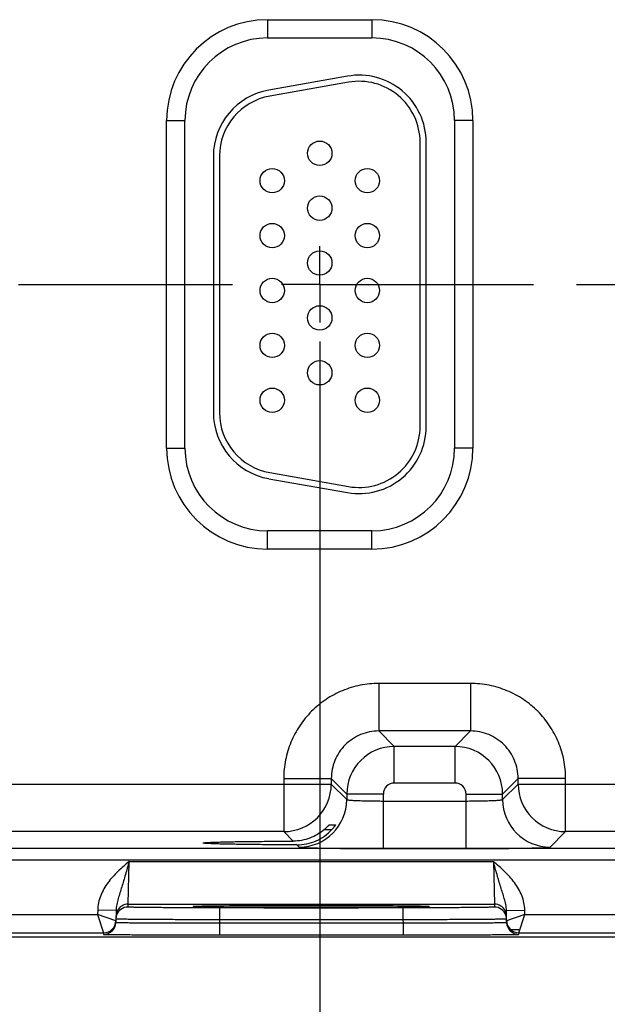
# Model space of a CAD drawing. Header units: inches. Extents: x 0 to 34, y 0 to 22.
# Tile 29 of 44: x 17.6 to 19.5, y 7.8 to 11. Entities that reach past the tile are written whole.
import ezdxf

# ---------------------------------------------------------------- set-up
doc = ezdxf.new("R2010")
doc.units = ezdxf.units.IN
doc.header["$LTSCALE"] = 1.87
doc.header["$MEASUREMENT"] = 0
doc.linetypes.add('CENTER', pattern=[0.6, 0.375, -0.075, 0.075, -0.075])
doc.layers.get('0').update_dxf_attribs({"linetype": 'CONTINUOUS'})
doc.layers.add('02___PRT_ALL_AXES', color=7, linetype='CONTINUOUS')
doc.layers.add('DIMENSIONS', color=7, linetype='CONTINUOUS')
doc.styles.get("Standard").update_dxf_attribs({"font": 'txt', "width": 0.8})
doc.dimstyles.new('DIMSTYLE_1', dxfattribs={"dimtxt": 0.125, "dimasz": 0.18, "dimexe": 0.125, "dimexo": 0.0625, "dimgap": 0.09, "dimtad": 0, "dimtih": 1, "dimtoh": 1, "dimlfac": 0.5, "dimzin": 4, "dimdsep": 46, "dimtxsty": 'STANDARD', "dimblk": '_FILLED', "dimblk1": '_FILLED', "dimblk2": '_FILLED', "dimcen": 0.09, "dimadec": 0, "dimazin": 0, "dimtp": 0.01, "dimtm": 0.01, "dimtfac": 1, "dimtofl": 0, "dimtmove": 0, "dimatfit": 3, "dimldrblk": '_FILLED', "dimfxl": 1, "dimtolj": 1, "dimtzin": 4, "dimarcsym": 0})

# ---------------------------------------------------------------- blocks, each defined once
blk = doc.blocks.new('*D12')
at = {"layer": 'DIMENSIONS', "color": 2, "linetype": 'CONTINUOUS'}
blk.add_line((18.6055, 9.9425), (18.6055, 7.3015), dxfattribs=at)
at = {"layer": 'DIMENSIONS', "color": 2, "linetype": 'CONTINUOUS', "insert": (18.543, 7.239), "char_height": 0.125, "width": 1.225, "attachment_point": 3, "rotation": 90, "line_spacing_factor": 0.9}
blk.add_mtext('6.87{\\Ftxt.shx;\\W1.000000;\\H0.125000; }[174.5]', dxfattribs=at)
blk = doc.blocks.new('_FILLED')
at = {"color": 0, "linetype": 'BYBLOCK'}
blk.add_solid([(0, 0), (-1, 0.174), (-1, -0.174)], dxfattribs=at)
blk = doc.blocks.new('*D13')
at = {"layer": 'DIMENSIONS', "color": 2, "linetype": 'CONTINUOUS'}
blk.add_line((20.7155, 9.9425), (20.7155, 7.3015), dxfattribs=at)
at = {"layer": 'DIMENSIONS', "color": 2, "linetype": 'CONTINUOUS', "insert": (20.653, 7.239), "char_height": 0.125, "width": 1.225, "attachment_point": 3, "rotation": 90, "line_spacing_factor": 0.9}
blk.add_mtext('7.93{\\Ftxt.shx;\\W1.000000;\\H0.125000; }[201.3]', dxfattribs=at)
blk = doc.blocks.new('*D14')
at = {"layer": 'DIMENSIONS', "color": 2, "linetype": 'CONTINUOUS'}
blk.add_line((22.8255, 9.9425), (22.8255, 7.3015), dxfattribs=at)
at = {"layer": 'DIMENSIONS', "color": 2, "linetype": 'CONTINUOUS', "insert": (22.763, 7.239), "char_height": 0.125, "width": 1.225, "attachment_point": 3, "rotation": 90, "line_spacing_factor": 0.9}
blk.add_mtext('8.98{\\Ftxt.shx;\\W1.000000;\\H0.125000; }[228.1]', dxfattribs=at)
blk = doc.blocks.new('*D15')
at = {"layer": 'DIMENSIONS', "color": 2, "linetype": 'CONTINUOUS'}
blk.add_line((24.9355, 9.9425), (24.9355, 7.3015), dxfattribs=at)
at = {"layer": 'DIMENSIONS', "color": 2, "linetype": 'CONTINUOUS', "insert": (24.873, 7.239), "char_height": 0.125, "width": 1.325, "attachment_point": 3, "rotation": 90, "line_spacing_factor": 0.9}
blk.add_mtext('10.04{\\Ftxt.shx;\\W1.000000;\\H0.125000; }[254.9]', dxfattribs=at)
blk = doc.blocks.new('*D16')
at = {"layer": 'DIMENSIONS', "color": 2, "linetype": 'CONTINUOUS'}
blk.add_line((27.0455, 9.9425), (27.0455, 7.3015), dxfattribs=at)
at = {"layer": 'DIMENSIONS', "color": 2, "linetype": 'CONTINUOUS', "insert": (26.983, 7.239), "char_height": 0.125, "width": 1.325, "attachment_point": 3, "rotation": 90, "line_spacing_factor": 0.9}
blk.add_mtext('11.09{\\Ftxt.shx;\\W1.000000;\\H0.125000; }[281.7]', dxfattribs=at)
blk = doc.blocks.new('*D17')
at = {"layer": 'DIMENSIONS', "color": 2, "linetype": 'CONTINUOUS'}
blk.add_line((29.1555, 9.9425), (29.1555, 7.3015), dxfattribs=at)
at = {"layer": 'DIMENSIONS', "color": 2, "linetype": 'CONTINUOUS', "insert": (29.093, 7.239), "char_height": 0.125, "width": 1.325, "attachment_point": 3, "rotation": 90, "line_spacing_factor": 0.9}
blk.add_mtext('12.15{\\Ftxt.shx;\\W1.000000;\\H0.125000; }[308.5]', dxfattribs=at)

msp = doc.modelspace()

# ---------------------------------------------------------------- linework, layer by layer
at = {"color": 7, "linetype": 'CONTINUOUS'}
for p, q in [((18.4345, 10.998), (18.7765, 10.998)), ((18.4345, 10.998), (18.4345, 10.938)), ((18.7765, 10.998), (18.7765, 10.938)), ((18.4345, 10.938), (18.7765, 10.938)), ((18.6963, 10.8126), (18.4383, 10.7671)), ((18.6998, 10.7929), (18.4418, 10.7474)), ((18.1034, 10.667), (18.1634, 10.667)), ((18.1034, 9.593), (18.1034, 10.667)), ((18.1634, 9.593), (18.1634, 10.667)), ((19.1075, 10.667), (19.0475, 10.667)), ((19.0475, 10.667), (19.0475, 9.593)), ((19.1075, 10.667), (19.1075, 9.593)), ((18.9345, 9.664), (18.9345, 10.596)), ((18.9545, 9.664), (18.9545, 10.596)), ((18.2565, 10.5505), (18.2565, 9.7095)), ((18.2765, 10.5505), (18.2765, 9.7095)), ((18.1034, 9.593), (18.1634, 9.593)), ((19.1075, 9.593), (19.0475, 9.593)), ((18.4418, 9.5125), (18.6998, 9.467)), ((18.4383, 9.4928), (18.6963, 9.4473)), ((18.7765, 9.3219), (18.4345, 9.3219)), ((18.4345, 9.2619), (18.4345, 9.3219)), ((18.7765, 9.2619), (18.7765, 9.3219)), ((18.7765, 9.2619), (18.4345, 9.2619)), ((19.0998, 8.8212), (18.7992, 8.8212)), ((18.7992, 8.8212), (18.7992, 8.6653)), ((19.0998, 8.8212), (19.0998, 8.6653)), ((19.0998, 8.6653), (18.7992, 8.6653)), ((18.7992, 8.6653), (18.8499, 8.6145)), ((19.0998, 8.6653), (19.0491, 8.6145)), ((19.0491, 8.6145), (18.8499, 8.6145)), ((18.8499, 8.4945), (18.8499, 8.6145)), ((19.0491, 8.4945), (19.0491, 8.6145)), ((18.4873, 8.5093), (18.6432, 8.5093)), ((18.4873, 8.5093), (18.4873, 8.3353)), ((18.6432, 8.5093), (18.6939, 8.4586)), ((18.6432, 8.5093), (18.6432, 8.4912)), ((19.0491, 8.4945), (18.8499, 8.4945)), ((19.2558, 8.5093), (19.205, 8.4586)), ((19.4117, 8.5093), (19.2558, 8.5093)), ((19.2558, 8.4912), (19.2558, 8.5093)), ((19.4117, 8.3353), (19.4117, 8.5093)), ((17.1458, 8.4912), (18.6432, 8.4912)), ((18.6432, 8.4912), (18.6939, 8.4405)), ((19.205, 8.4405), (19.2558, 8.4912)), ((19.2558, 8.4912), (20.7532, 8.4912)), ((18.8139, 8.4586), (18.6939, 8.4586)), ((18.6939, 8.4586), (18.6939, 8.4405)), ((18.8139, 8.2798), (18.8139, 8.4586)), ((18.8139, 8.4357), (19.0851, 8.4357)), ((19.0851, 8.4586), (19.205, 8.4586)), ((19.0851, 8.2798), (19.0851, 8.4586)), ((19.205, 8.4405), (19.205, 8.4586)), ((18.4873, 8.3353), (17.3017, 8.3353)), ((18.4873, 8.3353), (18.5185, 8.3041)), ((18.6206, 8.3422), (18.6454, 8.3422)), ((18.6367, 8.3577), (18.6573, 8.3577)), ((18.6573, 8.3577), (18.6572, 8.3575)), ((19.361, 8.2845), (19.4117, 8.3353)), ((20.5973, 8.3353), (19.4117, 8.3353)), ((30.0249, 8.2796), (13.3244, 8.2796)), ((18.5307, 8.2918), (18.538, 8.2845)), ((18.8139, 8.2798), (19.0851, 8.2798)), ((30.0249, 8.2416), (13.3244, 8.2416)), ((17.977, 8.0973), (17.9801, 8.2373)), ((17.9801, 8.2373), (19.1748, 8.2373)), ((19.1748, 8.2373), (19.178, 8.0973)), ((17.8773, 8.0778), (17.8771, 8.0634)), ((17.9373, 8.0767), (17.8773, 8.0778)), ((17.9373, 8.0767), (17.9367, 8.0377)), ((17.9768, 8.0879), (17.977, 8.0973)), ((17.977, 8.0973), (19.178, 8.0973)), ((18.1961, 8.0896), (18.1974, 8.0896)), ((18.2192, 8.0903), (18.1962, 8.0896)), ((18.1974, 8.0896), (18.1991, 8.0897)), ((18.1991, 8.0897), (18.2011, 8.0898)), ((18.2011, 8.0898), (18.2034, 8.0899)), ((18.2034, 8.0899), (18.2061, 8.0899)), ((18.2061, 8.0899), (18.2091, 8.09)), ((18.2091, 8.09), (18.2124, 8.0901)), ((18.2124, 8.0901), (18.2161, 8.0902)), ((18.2161, 8.0902), (18.2201, 8.0903)), ((18.2201, 8.0903), (18.2245, 8.0904)), ((18.2245, 8.0904), (18.2293, 8.0905)), ((18.2293, 8.0905), (18.2344, 8.0906)), ((18.2344, 8.0906), (18.2399, 8.0907)), ((18.2399, 8.0907), (18.2458, 8.0907)), ((18.2458, 8.0907), (18.2521, 8.0908)), ((18.2521, 8.0908), (18.2589, 8.0909)), ((18.2589, 8.0909), (18.2662, 8.091)), ((18.2662, 8.091), (18.274, 8.0911)), ((18.274, 8.0911), (18.2824, 8.0912)), ((18.8782, 8.0853), (18.2768, 8.0853)), ((18.2768, 8.0853), (18.2768, 8.046)), ((18.2824, 8.0912), (18.2913, 8.0913)), ((18.2913, 8.0913), (18.3011, 8.0914)), ((18.3011, 8.0914), (18.3118, 8.0915)), ((18.3118, 8.0915), (18.3235, 8.0915)), ((18.3235, 8.0915), (18.3361, 8.0916)), ((18.3361, 8.0916), (18.3496, 8.0917)), ((18.3496, 8.0917), (18.364, 8.0918)), ((18.364, 8.0918), (18.3793, 8.0919)), ((18.3793, 8.0919), (18.3954, 8.092)), ((18.3954, 8.092), (18.4124, 8.0921)), ((18.4124, 8.0921), (18.4303, 8.0921)), ((18.4303, 8.0921), (18.4491, 8.0922)), ((18.4491, 8.0922), (18.4688, 8.0922)), ((18.4688, 8.0922), (18.4896, 8.0923)), ((18.4896, 8.0923), (18.5116, 8.0923)), ((18.5116, 8.0923), (18.5346, 8.0924)), ((18.5346, 8.0924), (18.5582, 8.0924)), ((18.5582, 8.0924), (18.5813, 8.0924)), ((18.5813, 8.0924), (18.6032, 8.0924)), ((18.6032, 8.0924), (18.624, 8.0924)), ((18.624, 8.0924), (18.6439, 8.0923)), ((18.6439, 8.0923), (18.6629, 8.0923)), ((18.6629, 8.0923), (18.6812, 8.0923)), ((18.6812, 8.0923), (18.6989, 8.0922)), ((18.6989, 8.0922), (18.716, 8.0922)), ((18.716, 8.0922), (18.7325, 8.0921)), ((18.7325, 8.0921), (18.7483, 8.092)), ((18.7483, 8.092), (18.7634, 8.092)), ((18.7634, 8.092), (18.7778, 8.0919)), ((18.7778, 8.0919), (18.7916, 8.0918)), ((18.7916, 8.0918), (18.8046, 8.0917)), ((18.8046, 8.0917), (18.817, 8.0917)), ((18.817, 8.0917), (18.8288, 8.0916)), ((18.8288, 8.0916), (18.8398, 8.0915)), ((18.8398, 8.0915), (18.8503, 8.0914)), ((18.8503, 8.0914), (18.8602, 8.0913)), ((18.8602, 8.0913), (18.8695, 8.0912)), ((18.8695, 8.0912), (18.8782, 8.0911)), ((18.8782, 8.0911), (18.8863, 8.091)), ((18.8782, 8.0853), (18.8782, 8.046)), ((18.8863, 8.091), (18.894, 8.0909)), ((18.894, 8.0909), (18.901, 8.0909)), ((18.901, 8.0909), (18.9076, 8.0908)), ((18.9076, 8.0908), (18.9137, 8.0907)), ((18.9137, 8.0907), (18.9194, 8.0906)), ((18.9194, 8.0906), (18.9246, 8.0905)), ((18.9246, 8.0905), (18.9294, 8.0904)), ((18.9294, 8.0904), (18.9338, 8.0903)), ((18.9338, 8.0903), (18.9379, 8.0902)), ((18.9588, 8.0896), (18.9362, 8.0903)), ((18.9379, 8.0902), (18.9416, 8.0901)), ((18.9416, 8.0901), (18.9449, 8.0901)), ((18.9449, 8.0901), (18.9479, 8.09)), ((18.9479, 8.09), (18.9506, 8.0899)), ((18.9506, 8.0899), (18.9529, 8.0898)), ((18.9529, 8.0898), (18.955, 8.0897)), ((18.955, 8.0897), (18.9567, 8.0897)), ((18.9567, 8.0897), (18.9581, 8.0896)), ((19.178, 8.0973), (19.1781, 8.0879)), ((19.2176, 8.0767), (19.2776, 8.0778)), ((19.2183, 8.0377), (19.2176, 8.0767)), ((19.2779, 8.0634), (19.2776, 8.0778)), ((17.1679, 8.0634), (17.8771, 8.0634)), ((17.9367, 8.0427), (17.8771, 8.0634)), ((17.8771, 8.0634), (17.8968, 8.0034)), ((18.2768, 8.046), (18.2766, 8.0361)), ((18.8782, 8.046), (18.2768, 8.046)), ((18.8782, 8.046), (18.8784, 8.0361)), ((19.2779, 8.0634), (19.2182, 8.0427)), ((19.2582, 8.0034), (19.2779, 8.0634)), ((19.2779, 8.0634), (19.9871, 8.0634)), ((18.2766, 8.0361), (18.8784, 8.0361)), ((18.2766, 8.0361), (18.2766, 7.9968)), ((18.8784, 8.0361), (18.8784, 7.9968)), ((19.2315, 8.0138), (19.2582, 8.0138)), ((30.4335, 7.989), (12.7896, 7.989)), ((17.1482, 8.0034), (17.8968, 8.0034)), ((17.8968, 8.0034), (17.8967, 7.9984)), ((18.2766, 7.9968), (18.8784, 7.9968)), ((19.2582, 8.0034), (20.0068, 8.0034)), ((19.2583, 7.9984), (19.2582, 8.0034))]:
    msp.add_line(p, q, dxfattribs=at)
for points in [[(18.1945, 8.0894), (18.1946, 8.0894), (18.1948, 8.0895), (18.1951, 8.0895), (18.1955, 8.0895), (18.1961, 8.0896)], [(18.9581, 8.0896), (18.9593, 8.0895), (18.9597, 8.0895), (18.96, 8.0895), (18.9603, 8.0895), (18.9605, 8.0894)]]:
    msp.add_lwpolyline(points, dxfattribs=at)
for centre in [(18.6055, 10.56), (18.4495, 10.47), (18.7615, 10.47), (18.6055, 10.38), (18.4495, 10.29), (18.7615, 10.29), (18.6055, 10.2), (18.4495, 10.11), (18.7615, 10.11), (18.6055, 10.02), (18.4495, 9.93), (18.7615, 9.93), (18.6055, 9.84), (18.4495, 9.75), (18.7615, 9.75)]:
    msp.add_circle(centre, 0.04, dxfattribs=at)
for centre, radius, start, end in [((18.4345, 10.667), 0.3311, 90, 180), ((18.7765, 10.667), 0.3311, 0, 90), ((18.4345, 10.667), 0.2711, 90, 180), ((18.7765, 10.667), 0.2711, 0, 90), ((18.7345, 10.596), 0.22, 0, 100), ((18.7345, 10.596), 0.2, 0, 100), ((18.4765, 10.5505), 0.22, 100, 180), ((18.4765, 10.5505), 0.2, 100, 180), ((18.4765, 9.7095), 0.22, 180, 260), ((18.4765, 9.7095), 0.2, 180, 260), ((18.7345, 9.664), 0.22, 260, 360), ((18.7345, 9.664), 0.2, 260, 360), ((18.4345, 9.593), 0.3311, 180, 270), ((18.4345, 9.593), 0.2711, 180, 270), ((18.7765, 9.593), 0.3311, 270, 360), ((18.7765, 9.593), 0.2711, 270, 360), ((18.85, 8.4585), 0.156, 90.0148, 179.9847), ((19.049, 8.4585), 0.156, 0.0148, 89.9847), ((18.8499, 8.4586), 0.036, 89.9965, 180.0035), ((19.0491, 8.4586), 0.036, 359.9965, 90.0035), ((18.4872, 8.4913), 0.156, 270.0209, 359.9791), ((19.4118, 8.4913), 0.156, 180.0209, 269.9791), ((18.5379, 8.4405), 0.156, 270.0209, 359.9791), ((19.3611, 8.4405), 0.156, 180.0209, 269.9791), ((17.977, 8.0573), 0.04, 153.5773, 179.0001), ((17.9768, 8.0479), 0.04, 89.9993, 161.1986), ((17.977, 8.0573), 0.04, 89.9997, 153.5768), ((19.178, 8.0573), 0.04, 26.4232, 90.0003), ((19.1781, 8.0479), 0.04, 18.8014, 90.0007), ((19.178, 8.0573), 0.04, 0.9999, 26.4227), ((17.8968, 8.0434), 0.04, 269.9997, 358.9997), ((17.8967, 8.0434), 0.0401, 351.8201, 358.9927), ((17.9771, 8.0479), 0.0402, 161.2521, 178.9472), ((19.1779, 8.0479), 0.0402, 1.0528, 18.7479), ((19.2583, 8.0434), 0.0401, 181.0074, 188.1804), ((19.2582, 8.0434), 0.04, 181.0003, 270.0003), ((17.8967, 8.0384), 0.04, 269.9997, 358.9997), ((17.8968, 8.0434), 0.04, 350.102, 351.8197), ((19.2583, 8.0384), 0.04, 181.0003, 270.0003), ((19.2582, 8.0434), 0.04, 188.1808, 189.8983)]:
    msp.add_arc(centre, radius, start, end, dxfattribs=at)
for points, knots in [([(18.7992, 8.8212), (18.7788, 8.8212), (18.7379, 8.8172), (18.679, 8.7993), (18.6248, 8.7703), (18.5772, 8.7313), (18.5381, 8.6837), (18.5091, 8.6294), (18.4913, 8.5706), (18.4873, 8.5297), (18.4873, 8.5093)], [0, 0, 0, 0, 0.124999, 0.25, 0.375, 0.5, 0.625, 0.75, 0.875001, 1, 1, 1, 1]), ([(19.4117, 8.5093), (19.4117, 8.5297), (19.4077, 8.5706), (19.3899, 8.6294), (19.3609, 8.6837), (19.3218, 8.7313), (19.2742, 8.7703), (19.22, 8.7993), (19.1611, 8.8172), (19.1202, 8.8212), (19.0998, 8.8212)], [0, 0, 0, 0, 0.124999, 0.25, 0.375, 0.5, 0.625, 0.75, 0.875001, 1, 1, 1, 1]), ([(18.7992, 8.6653), (18.789, 8.6653), (18.7685, 8.6633), (18.7391, 8.6543), (18.7119, 8.6398), (18.6882, 8.6203), (18.6686, 8.5965), (18.6541, 8.5694), (18.6452, 8.5399), (18.6432, 8.5195), (18.6432, 8.5093)], [0, 0, 0, 0, 0.124991, 0.24999, 0.374994, 0.5, 0.625006, 0.75001, 0.875009, 1, 1, 1, 1]), ([(19.2558, 8.5093), (19.2558, 8.5195), (19.2538, 8.5399), (19.2449, 8.5694), (19.2304, 8.5965), (19.2108, 8.6203), (19.187, 8.6398), (19.1599, 8.6543), (19.1305, 8.6633), (19.11, 8.6653), (19.0998, 8.6653)], [0, 0, 0, 0, 0.124991, 0.24999, 0.374994, 0.5, 0.625006, 0.75001, 0.875009, 1, 1, 1, 1]), ([(18.6939, 8.4405), (18.694, 8.4404), (18.6943, 8.4402), (18.6948, 8.44), (18.6956, 8.4397), (18.6972, 8.4394), (18.7, 8.439), (18.704, 8.4386), (18.7091, 8.4382), (18.7152, 8.4378), (18.7222, 8.4374), (18.7301, 8.4371), (18.7387, 8.4368), (18.7516, 8.4364), (18.769, 8.4361), (18.7911, 8.4358), (18.8062, 8.4357), (18.8139, 8.4357)], [0, 0, 0, 0, 0.0028, 0.007571, 0.014536, 0.023747, 0.048912, 0.082937, 0.125539, 0.176336, 0.234865, 0.300581, 0.372872, 0.451063, 0.622161, 0.807461, 1, 1, 1, 1]), ([(19.0851, 8.4357), (19.0928, 8.4357), (19.1079, 8.4358), (19.13, 8.4361), (19.1474, 8.4364), (19.1603, 8.4368), (19.1689, 8.4371), (19.1768, 8.4374), (19.1838, 8.4378), (19.1899, 8.4382), (19.195, 8.4386), (19.199, 8.439), (19.2018, 8.4394), (19.2034, 8.4397), (19.2042, 8.44), (19.2047, 8.4402), (19.205, 8.4404), (19.205, 8.4405)], [0, 0, 0, 0, 0.192539, 0.377839, 0.548937, 0.627128, 0.699419, 0.765135, 0.823664, 0.874461, 0.917063, 0.951088, 0.976253, 0.985464, 0.992429, 0.9972, 1, 1, 1, 1]), ([(18.6206, 8.3422), (18.6136, 8.3362), (18.5984, 8.3253), (18.5732, 8.3132), (18.5462, 8.3058), (18.5277, 8.3041), (18.5185, 8.3041)], [0, 0, 0, 0, 0.249955, 0.500662, 0.7512, 1, 1, 1, 1]), ([(18.5307, 8.2918), (18.5414, 8.2918), (18.563, 8.294), (18.5939, 8.3039), (18.622, 8.32), (18.6382, 8.3343), (18.6454, 8.3422)], [0, 0, 0, 0, 0.250037, 0.500976, 0.751114, 1, 1, 1, 1]), ([(18.6206, 8.3422), (18.6216, 8.3431), (18.6235, 8.3448), (18.6263, 8.3473), (18.6288, 8.3498), (18.6312, 8.3521), (18.633, 8.3539), (18.6342, 8.3552), (18.635, 8.356), (18.6356, 8.3567), (18.6361, 8.3572), (18.6364, 8.3574), (18.6365, 8.3576), (18.6366, 8.3577), (18.6367, 8.3577), (18.6367, 8.3577)], [0, 0, 0, 0, 0.173342, 0.342239, 0.503514, 0.653224, 0.785998, 0.843871, 0.894633, 0.937025, 0.969654, 0.981852, 0.991063, 0.997138, 1, 1, 1, 1]), ([(18.6572, 8.3575), (18.6571, 8.3572), (18.6566, 8.3565), (18.6553, 8.3545), (18.653, 8.3513), (18.6495, 8.3469), (18.6468, 8.3438), (18.6454, 8.3422)], [0, 0, 0, 0, 0.049928, 0.132059, 0.36843, 0.667594, 1, 1, 1, 1]), ([(18.2231, 8.298), (18.2231, 8.298), (18.2232, 8.2981), (18.2237, 8.2983), (18.2247, 8.2986), (18.2264, 8.2988), (18.2288, 8.2991), (18.2319, 8.2993), (18.2356, 8.2996), (18.2399, 8.2998), (18.2471, 8.3002), (18.2575, 8.3006), (18.2719, 8.3011), (18.2886, 8.3015), (18.3076, 8.302), (18.3286, 8.3024), (18.3515, 8.3027), (18.3762, 8.3031), (18.412, 8.3034), (18.4596, 8.3038), (18.4984, 8.304), (18.5185, 8.3041)], [0, 0, 0, 0, 0.000545, 0.001528, 0.005113, 0.010953, 0.019065, 0.02944, 0.042053, 0.056876, 0.073884, 0.114342, 0.16316, 0.219936, 0.284205, 0.355522, 0.433341, 0.517029, 0.605954, 0.796807, 1, 1, 1, 1]), ([(18.5307, 8.2918), (18.51, 8.2919), (18.4698, 8.292), (18.4204, 8.2924), (18.3832, 8.2928), (18.3575, 8.2931), (18.3335, 8.2935), (18.3115, 8.2939), (18.2917, 8.2943), (18.2742, 8.2947), (18.2591, 8.2952), (18.2482, 8.2957), (18.2407, 8.296), (18.2361, 8.2963), (18.2322, 8.2965), (18.229, 8.2968), (18.2265, 8.2971), (18.2248, 8.2973), (18.2237, 8.2976), (18.2232, 8.2978), (18.2231, 8.2979), (18.2231, 8.298)], [0, 0, 0, 0, 0.201685, 0.391972, 0.480884, 0.564697, 0.642725, 0.714312, 0.7789, 0.835998, 0.885101, 0.925812, 0.942934, 0.957854, 0.970539, 0.980958, 0.989089, 0.994929, 0.998498, 0.999468, 1, 1, 1, 1]), ([(18.538, 8.2845), (18.538, 8.2845), (18.5382, 8.2844), (18.5388, 8.2842), (18.54, 8.284), (18.5418, 8.2838), (18.5443, 8.2836), (18.5474, 8.2833), (18.5512, 8.2831), (18.5556, 8.2829), (18.5626, 8.2826), (18.5729, 8.2822), (18.5869, 8.2818), (18.603, 8.2815), (18.6211, 8.2811), (18.641, 8.2808), (18.6626, 8.2806), (18.6856, 8.2803), (18.7184, 8.2801), (18.7613, 8.2798), (18.7962, 8.2798), (18.8139, 8.2798)], [0, 0, 0, 0, 0.000833, 0.002206, 0.006659, 0.013424, 0.022498, 0.033865, 0.047502, 0.063379, 0.081459, 0.124054, 0.174892, 0.233495, 0.299314, 0.37173, 0.450061, 0.533571, 0.621473, 0.807113, 1, 1, 1, 1]), ([(19.0851, 8.2798), (19.1028, 8.2798), (19.1377, 8.2798), (19.1806, 8.2801), (19.2134, 8.2803), (19.2364, 8.2806), (19.258, 8.2808), (19.2779, 8.2811), (19.296, 8.2815), (19.3121, 8.2818), (19.3261, 8.2822), (19.3364, 8.2826), (19.3434, 8.2829), (19.3478, 8.2831), (19.3516, 8.2833), (19.3547, 8.2836), (19.3572, 8.2838), (19.359, 8.284), (19.3602, 8.2842), (19.3608, 8.2844), (19.361, 8.2845), (19.361, 8.2845)], [0, 0, 0, 0, 0.192887, 0.378527, 0.466429, 0.549939, 0.62827, 0.700686, 0.766505, 0.825108, 0.875946, 0.918541, 0.936621, 0.952498, 0.966135, 0.977502, 0.986576, 0.993341, 0.997794, 0.999167, 1, 1, 1, 1]), ([(17.9801, 8.2373), (17.9678, 8.2266), (17.9431, 8.2053), (17.9152, 8.1752), (17.8972, 8.1479), (17.8865, 8.1258), (17.8794, 8.1022), (17.8775, 8.0859), (17.8773, 8.0778)], [0, 0, 0, 0, 0.250106, 0.500015, 0.625057, 0.75007, 0.875051, 1, 1, 1, 1]), ([(17.9801, 8.2372), (17.9762, 8.223), (17.9704, 8.2018), (17.9623, 8.174), (17.9562, 8.1541), (17.9501, 8.1347), (17.9443, 8.1157), (17.9393, 8.0966), (17.9375, 8.0834), (17.9373, 8.0767)], [0, 0, 0, 0, 0.266693, 0.396035, 0.521429, 0.642945, 0.761729, 0.879894, 1, 1, 1, 1]), ([(19.2776, 8.0778), (19.2775, 8.0859), (19.2756, 8.1022), (19.2685, 8.1258), (19.2578, 8.1479), (19.2397, 8.1752), (19.2119, 8.2053), (19.1872, 8.2266), (19.1748, 8.2373)], [0, 0, 0, 0, 0.124944, 0.249922, 0.374933, 0.499972, 0.749883, 1, 1, 1, 1]), ([(19.2176, 8.0767), (19.2175, 8.0834), (19.2157, 8.0966), (19.2107, 8.1157), (19.2048, 8.1347), (19.1987, 8.1541), (19.1926, 8.174), (19.1845, 8.2018), (19.1787, 8.223), (19.1748, 8.2373)], [0, 0, 0, 0, 0.120104, 0.238267, 0.357051, 0.478567, 0.603962, 0.733306, 1, 1, 1, 1]), ([(18.2768, 8.0853), (18.2572, 8.0853), (18.219, 8.0853), (18.1718, 8.0855), (18.1358, 8.0856), (18.1106, 8.0857), (18.0871, 8.0859), (18.0653, 8.0861), (18.0456, 8.0862), (18.0282, 8.0864), (18.0151, 8.0866), (18.0058, 8.0868), (17.9999, 8.0869), (17.9946, 8.087), (17.99, 8.0872), (17.986, 8.0873), (17.9828, 8.0874), (17.9806, 8.0875), (17.9792, 8.0876), (17.9783, 8.0877), (17.9777, 8.0877), (17.9772, 8.0878), (17.977, 8.0878), (17.9768, 8.0879), (17.9768, 8.0879)], [0, 0, 0, 0, 0.195093, 0.382688, 0.4714, 0.555569, 0.634386, 0.707089, 0.77298, 0.831424, 0.881858, 0.903917, 0.923799, 0.941455, 0.956844, 0.969929, 0.980679, 0.989069, 0.992374, 0.995082, 0.997194, 0.998709, 0.999633, 1, 1, 1, 1]), ([(18.1962, 8.0896), (18.1953, 8.0896), (18.1941, 8.0895), (18.1925, 8.0894), (18.1916, 8.0893), (18.191, 8.0892), (18.1904, 8.0892), (18.1902, 8.0891), (18.19, 8.089), (18.19, 8.089)], [0, 0, 0, 0, 0.433646, 0.604436, 0.744455, 0.853681, 0.932196, 0.980314, 1, 1, 1, 1]), ([(18.19, 8.089), (18.19, 8.089), (18.1902, 8.0889), (18.1904, 8.0888), (18.1909, 8.0888), (18.1916, 8.0887), (18.1925, 8.0886), (18.194, 8.0885), (18.1952, 8.0884), (18.1961, 8.0884)], [0, 0, 0, 0, 0.019719, 0.067814, 0.146291, 0.255485, 0.39549, 0.566285, 1, 1, 1, 1]), ([(18.1961, 8.0884), (18.1986, 8.0883), (18.2045, 8.0881), (18.2199, 8.0877), (18.2458, 8.0872), (18.2842, 8.0868), (18.3315, 8.0864), (18.3862, 8.086), (18.469, 8.0857), (18.5775, 8.0856), (18.686, 8.0857), (18.7688, 8.086), (18.8235, 8.0864), (18.8707, 8.0868), (18.9091, 8.0872), (18.935, 8.0877), (18.9505, 8.0881), (18.9564, 8.0883), (18.9588, 8.0884)], [0, 0, 0, 0, 0.009733, 0.023176, 0.060749, 0.111598, 0.174181, 0.246609, 0.326696, 0.500002, 0.673307, 0.753394, 0.825822, 0.888405, 0.939252, 0.976824, 0.990267, 1, 1, 1, 1]), ([(18.9362, 8.0903), (18.9167, 8.0907), (18.8693, 8.0913), (18.7874, 8.0919), (18.6874, 8.0923), (18.5779, 8.0924), (18.4683, 8.0923), (18.3682, 8.0919), (18.2863, 8.0913), (18.2386, 8.0907), (18.2192, 8.0903)], [0, 0, 0, 0, 0.081205, 0.198703, 0.34232, 0.499617, 0.656968, 0.800741, 0.918483, 1, 1, 1, 1]), ([(19.1781, 8.0879), (19.1781, 8.0879), (19.178, 8.0878), (19.1777, 8.0878), (19.1772, 8.0877), (19.1766, 8.0877), (19.1758, 8.0876), (19.1744, 8.0875), (19.1721, 8.0874), (19.1689, 8.0873), (19.165, 8.0872), (19.1604, 8.087), (19.1551, 8.0869), (19.1491, 8.0868), (19.1399, 8.0866), (19.1268, 8.0864), (19.1093, 8.0862), (19.0896, 8.0861), (19.0679, 8.0859), (19.0443, 8.0857), (19.0192, 8.0856), (18.9831, 8.0855), (18.936, 8.0853), (18.8977, 8.0853), (18.8782, 8.0853)], [0, 0, 0, 0, 0.000367, 0.001291, 0.002806, 0.004918, 0.007626, 0.010931, 0.019321, 0.030071, 0.043156, 0.058545, 0.076201, 0.096083, 0.118142, 0.168576, 0.22702, 0.292911, 0.365614, 0.444431, 0.5286, 0.617312, 0.804907, 1, 1, 1, 1]), ([(18.965, 8.089), (18.965, 8.089), (18.9648, 8.0891), (18.9645, 8.0892), (18.964, 8.0892), (18.9634, 8.0893), (18.9625, 8.0894), (18.961, 8.0895), (18.9597, 8.0896), (18.9588, 8.0896)], [0, 0, 0, 0, 0.01972, 0.067826, 0.146319, 0.255527, 0.395541, 0.566335, 1, 1, 1, 1]), ([(18.9588, 8.0884), (18.9597, 8.0884), (18.961, 8.0885), (18.9625, 8.0886), (18.9634, 8.0887), (18.964, 8.0888), (18.9645, 8.0888), (18.9648, 8.0889), (18.965, 8.089), (18.965, 8.089)], [0, 0, 0, 0, 0.433718, 0.604513, 0.744518, 0.853711, 0.932187, 0.980281, 1, 1, 1, 1]), ([(18.2768, 8.046), (18.2546, 8.046), (18.2113, 8.0462), (18.1579, 8.0464), (18.117, 8.0466), (18.0885, 8.0467), (18.0618, 8.0469), (18.0371, 8.047), (18.0148, 8.0472), (17.995, 8.0474), (17.9802, 8.0476), (17.9697, 8.0477), (17.963, 8.0478), (17.957, 8.0479), (17.9517, 8.048), (17.9473, 8.0481), (17.9441, 8.0482), (17.9419, 8.0483), (17.9406, 8.0483), (17.9395, 8.0484), (17.9385, 8.0484), (17.9378, 8.0485), (17.9373, 8.0485), (17.9371, 8.0486), (17.9368, 8.0486), (17.9368, 8.0486)], [0, 0, 0, 0, 0.195104, 0.382709, 0.471426, 0.555601, 0.634423, 0.707132, 0.773029, 0.831478, 0.881918, 0.90398, 0.923864, 0.941522, 0.956912, 0.969998, 0.980748, 0.985238, 0.989136, 0.992438, 0.995144, 0.997251, 0.998759, 0.99967, 1, 1, 1, 1]), ([(19.2181, 8.0486), (19.2181, 8.0486), (19.2179, 8.0486), (19.2177, 8.0485), (19.2171, 8.0485), (19.2164, 8.0484), (19.2155, 8.0484), (19.2144, 8.0483), (19.2131, 8.0483), (19.2109, 8.0482), (19.2077, 8.0481), (19.2032, 8.048), (19.198, 8.0479), (19.192, 8.0478), (19.1853, 8.0477), (19.1748, 8.0476), (19.16, 8.0474), (19.1401, 8.0472), (19.1178, 8.047), (19.0932, 8.0469), (19.0665, 8.0467), (19.038, 8.0466), (18.9971, 8.0464), (18.9437, 8.0462), (18.9003, 8.046), (18.8782, 8.046)], [0, 0, 0, 0, 0.00033, 0.001241, 0.002749, 0.004856, 0.007562, 0.010864, 0.014762, 0.019252, 0.030002, 0.043087, 0.058478, 0.076136, 0.09602, 0.118081, 0.168521, 0.226971, 0.292867, 0.365577, 0.444399, 0.528574, 0.617291, 0.804896, 1, 1, 1, 1]), ([(17.9367, 8.0377), (17.9367, 8.0377), (17.9369, 8.0376), (17.9371, 8.0376), (17.9377, 8.0375), (17.9384, 8.0375), (17.9393, 8.0374), (17.9404, 8.0374), (17.9417, 8.0373), (17.9439, 8.0373), (17.9471, 8.0372), (17.9515, 8.0371), (17.9568, 8.037), (17.9628, 8.0369), (17.9695, 8.0368), (17.98, 8.0367), (17.9948, 8.0365), (18.0146, 8.0364), (18.037, 8.0363), (18.0616, 8.0361), (18.0883, 8.0361), (18.1168, 8.036), (18.1577, 8.036), (18.2111, 8.036), (18.2545, 8.036), (18.2766, 8.0361)], [0, 0, 0, 0, 0.000343, 0.001258, 0.002769, 0.004877, 0.007583, 0.010886, 0.014783, 0.019274, 0.030023, 0.043108, 0.058497, 0.076155, 0.096038, 0.118099, 0.168538, 0.226987, 0.292883, 0.365592, 0.444414, 0.528589, 0.617304, 0.804905, 1, 1, 1, 1]), ([(18.8784, 8.0361), (18.9005, 8.036), (18.9439, 8.036), (18.9973, 8.036), (19.0381, 8.036), (19.0667, 8.0361), (19.0934, 8.0361), (19.118, 8.0363), (19.1403, 8.0364), (19.1601, 8.0365), (19.175, 8.0367), (19.1854, 8.0368), (19.1922, 8.0369), (19.1982, 8.037), (19.2034, 8.0371), (19.2079, 8.0372), (19.2111, 8.0373), (19.2132, 8.0373), (19.2146, 8.0374), (19.2157, 8.0374), (19.2166, 8.0375), (19.2173, 8.0375), (19.2179, 8.0376), (19.2181, 8.0376), (19.2183, 8.0377), (19.2183, 8.0377)], [0, 0, 0, 0, 0.195095, 0.382696, 0.471411, 0.555586, 0.634408, 0.707117, 0.773013, 0.831462, 0.881901, 0.903962, 0.923845, 0.941503, 0.956892, 0.969977, 0.980726, 0.985217, 0.989114, 0.992417, 0.995123, 0.997231, 0.998742, 0.999657, 1, 1, 1, 1]), ([(17.8967, 7.9984), (17.8967, 7.9984), (17.8967, 7.9984), (17.8968, 7.9984), (17.8969, 7.9984), (17.8972, 7.9983), (17.8978, 7.9983), (17.8986, 7.9983), (17.8996, 7.9982), (17.9008, 7.9982), (17.9023, 7.9981), (17.9047, 7.9981), (17.9083, 7.998), (17.9133, 7.9979), (17.9191, 7.9979), (17.9258, 7.9978), (17.9334, 7.9977), (17.9451, 7.9976), (17.9617, 7.9975), (17.9838, 7.9974), (18.0088, 7.9972), (18.0363, 7.9971), (18.0662, 7.997), (18.098, 7.997), (18.1316, 7.9969), (18.1666, 7.9968), (18.2151, 7.9968), (18.2519, 7.9968), (18.2766, 7.9968)], [0, 0, 0, 0, 0.000092, 0.000323, 0.000702, 0.001231, 0.002737, 0.004843, 0.007547, 0.010849, 0.014746, 0.019237, 0.029986, 0.043073, 0.058463, 0.076123, 0.096008, 0.118071, 0.168514, 0.226966, 0.292866, 0.365578, 0.444402, 0.528578, 0.617296, 0.7097, 0.8049, 1, 1, 1, 1]), ([(18.8784, 7.9968), (18.9031, 7.9968), (18.9399, 7.9968), (18.9883, 7.9968), (19.0233, 7.9969), (19.0569, 7.997), (19.0888, 7.997), (19.1187, 7.9971), (19.1462, 7.9972), (19.1711, 7.9974), (19.1933, 7.9975), (19.2099, 7.9976), (19.2216, 7.9977), (19.2291, 7.9978), (19.2358, 7.9979), (19.2417, 7.9979), (19.2466, 7.998), (19.2502, 7.9981), (19.2526, 7.9981), (19.2541, 7.9982), (19.2554, 7.9982), (19.2564, 7.9983), (19.2572, 7.9983), (19.2577, 7.9983), (19.258, 7.9984), (19.2582, 7.9984), (19.2582, 7.9984), (19.2583, 7.9984), (19.2583, 7.9984)], [0, 0, 0, 0, 0.1951, 0.2903, 0.382704, 0.471422, 0.555598, 0.634422, 0.707134, 0.773034, 0.831486, 0.881929, 0.903992, 0.923877, 0.941537, 0.956927, 0.970014, 0.980763, 0.985254, 0.989151, 0.992453, 0.995157, 0.997263, 0.998769, 0.999298, 0.999677, 0.999908, 1, 1, 1, 1])]:
    msp.add_open_spline(points, degree=3, knots=knots, dxfattribs=at)
at = {"layer": '02___PRT_ALL_AXES', "color": 7, "linetype": 'CENTER'}
for p, q in [((18.6055, 10.13), (18.6055, 10.255)), ((16.4955, 10.13), (18.4191, 10.13)), ((18.6055, 10.13), (18.4805, 10.13)), ((18.6055, 10.13), (20.5905, 10.13)), ((18.6055, 10.13), (18.6055, 10.005))]:
    msp.add_line(p, q, dxfattribs=at)

# ---------------------------------------------------------------- dimensions: what is measured, and where the dimension line sits
at = {"layer": 'DIMENSIONS', "color": 2, "linetype": 'CONTINUOUS'}
for feature_location, picture, middle in [((18.6055, 9.9425), '*D12', (18.6055, 6.6265)), ((20.7155, 9.9425), '*D13', (20.7155, 6.6265)), ((22.8255, 9.9425), '*D14', (22.8255, 6.6265)), ((24.9355, 9.9425), '*D15', (24.9355, 6.5765)), ((27.0455, 9.9425), '*D16', (27.0455, 6.5765)), ((29.1555, 9.9425), '*D17', (29.1555, 6.5765))]:
    dim = msp.add_ordinate_dim(feature_location=feature_location, offset=(0, -2.641), dtype=1, origin=(4.8653, 10.005), dimstyle='DIMSTYLE_1', override={"dimtad": 1, "dimtih": 0, "dimtoh": 0}, dxfattribs=at)
    dim.commit()
    dim.dimension.update_dxf_attribs({"geometry": picture, "text_midpoint": middle})

doc.saveas('drawing.dxf')
